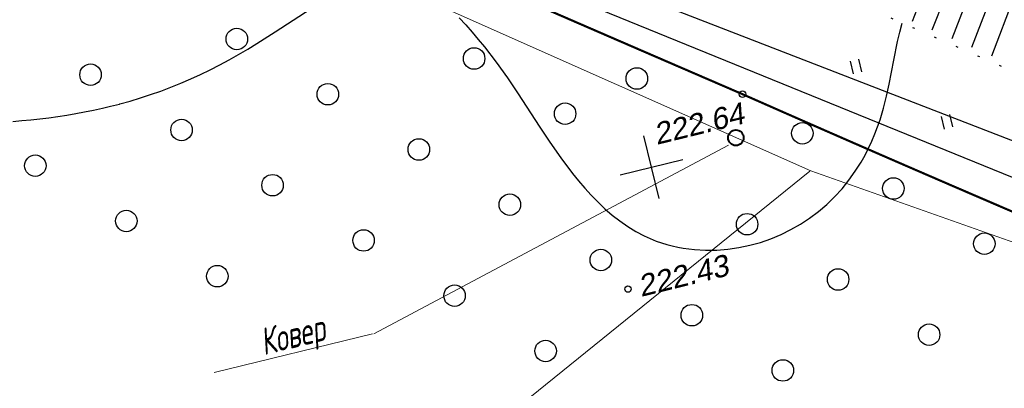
# Model space of a CAD drawing. Header units: millimetres. Extents: x -10 to 1169, y 1 to 1686.
# Tile 56 of 224: x 215 to 260, y 813 to 830. Entities that reach past the tile are written whole.
import ezdxf
from ezdxf.enums import TextEntityAlignment as Align
from ezdxf.lldxf.tags import DXFTag

# ---------------------------------------------------------------- set-up
doc = ezdxf.new("R2010")
doc.units = ezdxf.units.MM
for name, pattern in [('ADOT1', [1, 0, -1]), ('AHIDDEN1', [2, 0.5, -1.5]), ('CONTI', [0])]:
    doc.linetypes.add(name, pattern=pattern)
for name, color, linetype in [('CONTURS', 7, 'Continuous'), ('COORDS', 7, 'Continuous'), ('GPR_PICK', 7, 'Continuous'), ('IZOLINES', 32, 'Continuous'), ('PDIGIT', 170, 'Continuous'), ('PICKETS', 7, 'Continuous'), ('УЧАСТКИ', 7, 'Continuous')]:
    doc.layers.add(name, color=color, linetype=linetype)
doc.layers.add('СВЯЗЬ', color=170, linetype='Связь', lineweight=30)
doc.styles.add('GPR', font='isocpeui.ttf', dxfattribs={"width": 0.8})
doc.styles.get("Standard").update_dxf_attribs({"font": 'arial.ttf'})
tags = doc.linetypes.add('газ', pattern='A,42.7,-5.08,["Г",Standard,S=2.54,R=0,X=-2.54,Y=-1.27],-3.81', length=51.59).pattern_tags.tags
tags[6] = DXFTag(74, 10)
doc.linetypes.add('Связь', pattern='A,12.5,[130,ltypeshp.shx,S=1,R=-30,X=0,Y=0.9],1,[130,ltypeshp.shx,S=1,R=-30,X=0,Y=0.9],1,[130,ltypeshp.shx,S=1,R=-30,X=0,Y=0.9],4.5', length=19)

# ---------------------------------------------------------------- blocks, each defined once
blk = doc.blocks.new('401')
at = {"layer": 'CONTURS'}
for p, q in [((0, 0), (0, 1.2)), ((0.8, 0), (0.8, 1.2))]:
    blk.add_line(p, q, dxfattribs=at)
blk = doc.blocks.new('372')
at = {"layer": 'CONTURS'}
blk.add_circle((0, 0), 1, dxfattribs=at)

msp = doc.modelspace()

# ---------------------------------------------------------------- linework, layer by layer
at = {"linetype": 'Continuous', "lineweight": 40}
msp.add_circle((247.921295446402, 824.4654248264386), 0.3621330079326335, dxfattribs=at)
at = {"layer": 'CONTURS', "color": 1, "linetype": 'газ', "lineweight": 15}
for p, q in [((212.7807813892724, 840.0986198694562), (251.4132739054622, 822.9298710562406)), ((251.4132739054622, 822.9298710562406), (299.6652118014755, 805.8813218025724))]:
    msp.add_line(p, q, dxfattribs=at)
at = {"layer": 'CONTURS', "lineweight": -2}
for p, q in [((257.1231853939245, 832.4409034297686), (256.1197876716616, 829.8682308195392)), ((258.9870681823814, 831.7156885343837), (257.9623281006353, 829.0628417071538)), ((259.9199435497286, 831.3554892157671), (258.8839231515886, 828.6600034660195)), ((260.8531262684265, 830.996086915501), (259.806206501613, 828.2568609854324))]:
    msp.add_line(p, q, dxfattribs=at)
at = {"layer": 'CONTURS', "linetype": 'Continuous', "lineweight": -2}
msp.add_line((258.0547506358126, 832.07732922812), (257.0406827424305, 829.4657019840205), dxfattribs=at)
at = {"layer": 'CONTURS', "color": 0, "linetype": 'CONTI', "lineweight": 15}
for p, q in [((247.5829874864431, 824.1168760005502), (231.0829253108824, 815.3415274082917)), ((228.0592478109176, 804.0943796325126), (251.3627169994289, 822.9022145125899)), ((223.6621183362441, 813.5409499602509), (231.0279927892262, 815.3410678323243))]:
    msp.add_line(p, q, dxfattribs=at)
at = {"layer": 'CONTURS', "linetype": 'AHIDDEN1', "const_width": 0.1, "flags": 128}
for points in [[(114.0845754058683, 876.325805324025), (115.9115807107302, 875.3877933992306), (117.7497534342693, 874.4832852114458), (119.5990935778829, 873.612280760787), (121.4596011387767, 872.7747800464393), (123.3312761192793, 871.9707830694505), (125.2141185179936, 871.2002898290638), (127.1081283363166, 870.4633003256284), (129.0133055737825, 869.7598145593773), (130.9296502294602, 869.0898325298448), (132.8571623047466, 868.4533542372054), (134.2861508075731, 868.0191549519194), (135.7275036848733, 867.622654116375), (137.1785113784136, 867.2554639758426), (138.6364643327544, 866.9091967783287), (140.0986529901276, 866.5754647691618), (141.5623677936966, 866.2458801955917), (143.0248991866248, 865.912055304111), (144.4835376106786, 865.565602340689), (145.9355735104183, 865.1981335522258), (147.3782973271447, 864.801261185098), (150.016903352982, 864.0030882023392), (152.6368316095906, 863.1440514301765), (155.2417330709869, 862.2359175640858), (157.835258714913, 861.2904532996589), (160.4210595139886, 860.3194253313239), (163.0027864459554, 859.3346003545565), (165.5840904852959, 858.3477450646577), (168.1686226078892, 857.3706261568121), (170.7600337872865, 856.4150103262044), (173.3619750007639, 855.492664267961), (175.9012981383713, 854.6265004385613), (178.4467601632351, 853.7778367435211), (180.9965445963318, 852.9415278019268), (183.548834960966, 852.1124282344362), (186.1018147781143, 851.2853926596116), (188.6536675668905, 850.4552756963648), (191.2025768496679, 849.6169319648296), (193.7467261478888, 848.765216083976), (196.2842989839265, 847.8949826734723), (198.8134788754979, 847.0010863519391), (200.7404194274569, 846.3068859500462), (202.6664463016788, 845.6089472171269), (204.5909133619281, 844.9059605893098), (206.5131744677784, 844.1966165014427), (208.4325834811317, 843.4796053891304), (210.3484942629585, 842.7536176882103), (212.2602606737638, 842.0173438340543), (214.1672365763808, 841.2694742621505), (216.0687758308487, 840.5086994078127), (217.9642322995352, 839.7337097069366), (219.4612574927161, 839.1063530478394), (220.9531305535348, 838.4664706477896), (222.4408274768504, 837.8164255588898), (223.9253242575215, 837.1585808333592), (225.4075968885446, 836.4952995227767), (226.8886213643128, 835.8289446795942), (228.3693736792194, 835.1618793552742), (229.8508298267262, 834.4964666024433), (231.3339658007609, 833.835069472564), (232.8197575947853, 833.1800510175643), (234.3591890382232, 832.5069769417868), (235.8991250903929, 831.8350493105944), (237.439523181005, 831.1641736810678), (238.9803407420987, 830.494255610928), (240.5215352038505, 829.8252006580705), (242.0630639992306, 829.1569143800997), (243.60488455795, 828.4893023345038), (245.1469543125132, 827.8222700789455), (246.6892306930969, 827.1557231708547), (248.231671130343, 826.4895671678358), (248.238847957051, 826.4864010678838)], [(286.0112942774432, 779.2798077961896), (285.6382659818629, 780.5681907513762), (285.2665025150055, 781.8569275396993), (284.8960038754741, 783.1460181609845), (284.5267700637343, 784.4354626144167), (284.158801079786, 785.7252609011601), (283.7920969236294, 787.0154130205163), (283.42665759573, 788.3059189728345), (283.0624830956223, 789.5967787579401), (282.6995734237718, 790.8879923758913), (282.3379285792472, 792.1795598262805), (282.0167295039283, 793.3394051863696), (281.7000068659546, 794.5005296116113), (281.3862786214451, 795.6625070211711), (281.0740627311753, 796.8249113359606), (280.7618771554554, 797.9873164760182), (280.4482398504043, 799.1492963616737), (280.131668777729, 800.3104249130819), (279.8106818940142, 801.4702760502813), (279.4837971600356, 802.6284236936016), (279.1495325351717, 803.7844417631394), (278.9432348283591, 804.4915667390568), (278.7379241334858, 805.1991278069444), (278.5325478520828, 805.9067557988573), (278.3260533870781, 806.6140815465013), (278.1173881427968, 807.3207358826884), (277.9054995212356, 808.0263496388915), (277.6893349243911, 808.7305536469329), (277.4678417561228, 809.4329787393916), (277.2399674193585, 810.1332557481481), (277.0046593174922, 810.8310155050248), (276.9022098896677, 811.1400273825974), (276.8045010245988, 811.4516176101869), (276.7090856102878, 811.7645429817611), (276.613516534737, 812.077560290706), (276.5153466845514, 812.3894263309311), (276.4121289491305, 812.6988978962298), (276.3014162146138, 813.004731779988), (276.1807613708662, 813.305684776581), (276.0477173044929, 813.6005136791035), (275.899836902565, 813.8879752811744), (275.839622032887, 813.9971185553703), (275.77856912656, 814.106857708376), (275.716462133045, 814.2166558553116), (275.6530850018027, 814.3259761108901), (275.5882216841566, 814.4342815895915), (275.5216561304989, 814.541035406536), (275.453172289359, 814.6457006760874), (275.3825541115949, 814.7477405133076), (275.3095855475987, 814.8466180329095), (275.2340505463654, 814.9417963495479), (274.9219634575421, 815.255167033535), (274.5616183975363, 815.51122879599), (274.1615445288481, 815.7201260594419), (273.7302710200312, 815.8920032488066), (273.2763270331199, 816.0370047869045), (272.8082417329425, 816.1652750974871), (272.3345442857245, 816.2869586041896), (271.8637638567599, 816.412199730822), (271.404429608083, 816.5511429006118), (270.9650707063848, 816.7139325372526), (269.7139067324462, 817.2373192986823), (268.4634149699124, 817.7623312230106), (267.2135802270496, 818.2889217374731), (265.9643873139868, 818.8170442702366), (264.7158210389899, 819.3466522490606), (263.4678662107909, 819.8776991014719), (262.2205076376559, 820.4101382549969), (260.9737301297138, 820.9439231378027), (259.7275184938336, 821.4790071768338), (258.4818575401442, 822.0153438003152), (257.4550452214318, 822.4586004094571), (256.4286314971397, 822.9027827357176), (255.4026163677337, 823.3478907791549), (254.3769998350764, 823.7939245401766), (253.3517818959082, 824.2408840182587), (252.3269625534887, 824.6887692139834), (251.3025418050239, 825.1375801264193), (250.2785196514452, 825.5873167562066), (249.2548960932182, 826.0379791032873), (248.231671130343, 826.4895671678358)]]:
    msp.add_lwpolyline(points, dxfattribs=at)
at = {"layer": 'CONTURS', "linetype": 'ADOT1'}
msp.add_lwpolyline([(297.449769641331, 814.0925218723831), (274.3852850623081, 821.6119866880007), (250.8653661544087, 831.8922572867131), (236.294851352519, 837.3049597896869)], dxfattribs=at)
at = {"layer": 'COORDS', "lineweight": -2}
for p, q in [((244.3503631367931, 821.6384628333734), (243.6381641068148, 824.5526990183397)), ((242.5371455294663, 822.7394814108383), (245.4513817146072, 823.4516804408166))]:
    msp.add_line(p, q, dxfattribs=at)
at = {"layer": 'IZOLINES'}
for points in [[(214.3019778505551, 825.2266345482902), (214.722368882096, 825.2613992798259), (215.1422847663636, 825.3012404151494), (215.5616268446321, 825.3464710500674), (215.9802860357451, 825.3973871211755), (216.3981431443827, 825.4542663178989), (216.815069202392, 825.5173678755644), (217.2309259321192, 825.5869323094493), (217.6455663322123, 825.6631810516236), (218.058835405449, 825.7463159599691), (218.4705710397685, 825.8365186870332), (218.8489382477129, 825.9261484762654), (219.2627958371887, 826.0318430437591), (219.2792942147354, 826.0362258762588), (219.2793195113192, 826.0362326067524), (219.2793701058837, 826.0362460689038), (219.2781931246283, 826.0356383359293), (219.760318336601, 826.169889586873), (220.23932097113, 826.3145627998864), (220.7148283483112, 826.4700288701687), (221.1865522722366, 826.6363263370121), (221.6542195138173, 826.813431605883), (222.1175801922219, 827.001253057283), (222.5764175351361, 827.1996245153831), (223.0305591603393, 827.408297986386), (223.4798899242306, 827.6269356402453), (223.9243663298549, 827.8551009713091), (224.3640323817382, 828.092249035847), (224.7990366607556, 828.3377155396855), (225.2296502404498, 828.5907044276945), (225.6562848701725, 828.850273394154), (226.500003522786, 829.384506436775), (228.1771319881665, 830.4691202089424)], [(235.0574284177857, 830.0459832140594), (235.3618538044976, 829.7162314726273), (235.6584170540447, 829.3795026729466), (235.9476646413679, 829.036562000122), (236.2300118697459, 828.6879972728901), (236.7753589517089, 827.9761287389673), (237.2978158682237, 827.2476301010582), (237.8020970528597, 826.5066089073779), (238.7841028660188, 825.006913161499), (239.27954228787, 824.2600679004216), (239.7909182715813, 823.5243563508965), (240.3277597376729, 822.8077395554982), (240.6086247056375, 822.4592491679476), (240.8991511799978, 822.1189684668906), (241.2002885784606, 821.7882970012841), (241.5129059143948, 821.4687858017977), (241.8377875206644, 821.1621753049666), (242.1756176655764, 820.8704360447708), (242.5269480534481, 820.5958067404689), (242.8921329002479, 820.3408052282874), (243.2712143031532, 820.1081581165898), (243.6637603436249, 819.900570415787), (243.9372218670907, 819.7751989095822), (244.2184035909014, 819.6619711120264), (244.2195761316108, 819.6615326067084), (244.219576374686, 819.661532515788), (244.219576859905, 819.6615323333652), (244.2195778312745, 819.6615319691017), (244.219579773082, 819.6615312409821), (244.2195836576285, 819.6615297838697), (244.2195914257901, 819.6615268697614), (244.2197175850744, 819.6617728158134), (244.4660242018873, 819.5747910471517), (244.7155859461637, 819.4981862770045), (244.9678581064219, 819.431643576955), (245.2223933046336, 819.3750343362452), (245.4787632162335, 819.328186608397), (245.9948638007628, 819.2630460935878), (246.5133367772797, 819.2346157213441), (247.0316677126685, 819.2414530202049), (247.5475964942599, 819.2823557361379), (248.05902908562, 819.3563078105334), (248.5639772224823, 819.4624189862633), (249.060520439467, 819.599867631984), (249.5467848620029, 819.767851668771), (250.0209346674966, 819.9655474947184), (250.4811736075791, 820.192075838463), (250.9257549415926, 820.4464737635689), (251.3529986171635, 820.7276725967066), (251.7613146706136, 821.034482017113), (252.1492317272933, 821.3655808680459), (252.5154292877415, 821.7195153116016), (252.8587722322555, 822.0947047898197), (253.1783459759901, 822.4894558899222), (253.4734907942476, 822.90198367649), (253.7438343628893, 823.330439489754), (253.9264479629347, 823.653991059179), (254.0948616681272, 823.9825292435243), (254.0962504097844, 823.981535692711), (254.2467476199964, 824.3090267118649), (254.3867189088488, 824.6409679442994), (254.5119447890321, 824.968935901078), (254.6256353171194, 825.2978438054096), (254.6270470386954, 825.2968463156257), (254.7905221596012, 825.8420215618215), (254.9323727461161, 826.3928935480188), (255.0553032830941, 826.9481031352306), (255.2682192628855, 828.065082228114), (255.4406790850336, 828.943315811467), (255.5420433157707, 829.3748852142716), (255.6604024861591, 829.7976784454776)]]:
    msp.add_lwpolyline(points, dxfattribs=at)
at = {"layer": 'PICKETS', "color": 7, "lineweight": -2}
for centre in [(248.231671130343, 826.4895671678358), (242.9068053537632, 817.4273764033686)]:
    msp.add_circle(centre, 0.15, dxfattribs=at)
at = {"layer": 'СВЯЗЬ', "linetype": 'Связь', "lineweight": 30}
msp.add_lwpolyline([(645.8346158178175, 814.4414002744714), (583.0343325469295, 811.6910882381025), (522.2427913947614, 808.2598700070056), (424.0207780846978, 801.598815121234), (379.0323954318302, 802.272974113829), (340.9042149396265, 804.3093014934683), (316.8031167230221, 804.6911152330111), (293.4482001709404, 811.2865534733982), (260.781774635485, 822.6208939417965), (214.8920438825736, 841.3095213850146), (149.3213643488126, 864.9786603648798), (123.1484005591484, 874.041384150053), (95.10593174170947, 882.4377264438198), (66.00588237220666, 890.4869542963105)], dxfattribs=at)
at = {"layer": 'УЧАСТКИ', "color": 6, "linetype": 'Continuous', "lineweight": -2}
msp.add_line((135.8422946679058, 872.8013231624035), (264.7394441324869, 822.7917954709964), dxfattribs=at)

# ---------------------------------------------------------------- block references
at = {"layer": 'CONTURS', "lineweight": -2, "xscale": 0.5, "yscale": 0.5, "zscale": 0.5, "rotation": 13.73311783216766}
for name, p in [('372', (224.7211415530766, 829.0562169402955)), ('372', (235.7518670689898, 828.148971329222)), ('401', (253.396061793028, 827.4383832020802)), ('372', (217.9212571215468, 827.3944192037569)), ('372', (243.3193266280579, 827.2190769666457)), ('372', (228.95198263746, 826.4871735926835)), ('372', (239.9827081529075, 825.5799279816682)), ('372', (222.1520982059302, 824.8253758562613)), ('401', (257.6269028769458, 824.8693398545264)), ('372', (251.0134336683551, 824.672682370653)), ('372', (233.1828237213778, 823.9181302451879)), ('372', (215.3522137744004, 823.1635781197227)), ('372', (226.382939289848, 822.2563325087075)), ('372', (255.2442747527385, 822.103639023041)), ('372', (237.4136648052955, 821.3490868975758)), ('372', (219.5830548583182, 820.5945347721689)), ('372', (248.4443903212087, 820.4418412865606)), ('372', (230.6137803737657, 819.6872891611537)), ('372', (259.4751158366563, 819.5345956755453)), ('372', (241.644505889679, 818.7800435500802)), ('372', (223.8138959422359, 818.0254914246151)), ('372', (252.6752314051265, 817.8727979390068)), ('372', (234.8446214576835, 817.1182458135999)), ('372', (245.8753469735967, 816.2110002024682)), ('372', (256.9060724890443, 815.303754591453)), ('372', (239.0754625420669, 814.549202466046)), ('372', (250.1061880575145, 813.6419568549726))]:
    msp.add_blockref(name, p, dxfattribs=at)

# ---------------------------------------------------------------- texts
at = {"layer": 'GPR_PICK', "style": 'GPR', "width": 0.7}
msp.add_text('Ковер', height=1.25, rotation=13.73311783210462, dxfattribs=at).set_placement((227.4467306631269, 814.7040826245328), align=Align.CENTER)
at = {"layer": 'PDIGIT', "color": 7, "lineweight": -2, "oblique": 10.00000000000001}
for s, p in [('222.64', (244.2407605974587, 824.1302934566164)), ('222.43', (243.5112112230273, 817.0603702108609))]:
    msp.add_text(s, height=1.000000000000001, rotation=13.73311783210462, dxfattribs=at).set_placement(p)

doc.saveas('drawing.dxf')
